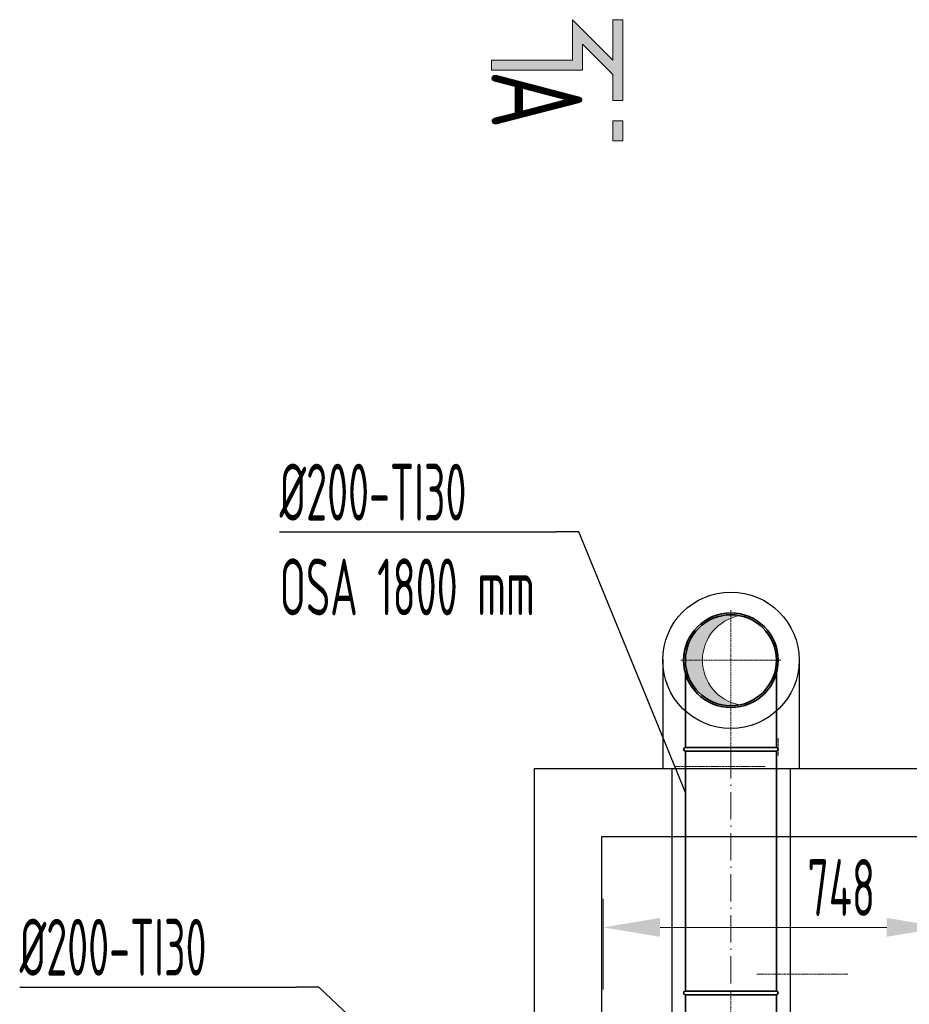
# Model space of a CAD drawing. Header units: millimetres. Extents: x 7400 to 85045, y 24168 to 123018.
# Tile 72 of 79: x 55350 to 57306, y 102268 to 104433. Entities that reach past the tile are written whole.
import ezdxf
from ezdxf.enums import TextEntityAlignment as Align

# ---------------------------------------------------------------- set-up
doc = ezdxf.new("R2010")
doc.units = ezdxf.units.MM
for name, pattern in [('ACAD_ISO02W100', [15, 12, -3]), ('ACAD_ISO10W100', [18, 12, -3, 0, -3]), ('phl_thick', [0])]:
    doc.linetypes.add(name, pattern=pattern)
for name, color, linetype, lineweight in [('UT_KOTY - DIMENZE', 7, 'Continuous', 5), ('VZT_09 ODA (SÁNÍ) - OBRYS', 3, 'Continuous', 35), ('VZT_10 ODA (SÁNÍ) - OSA', 3, 'ACAD_ISO10W100', 5), ('VZT_50 POPIS - OBECNE', 7, 'Continuous', 13), ('VZT_60_KOTY - DIMENZE', 7, 'Continuous', 5)]:
    doc.layers.add(name, color=color, linetype=linetype, lineweight=lineweight)
doc.layers.add('VZT_11 ODA (SÁNÍ) - NETISK', color=8, linetype='ACAD_ISO02W100', lineweight=5, plot=False)
doc.layers.add('VZT_IZOLACE - TEPELNÁ', color=6, linetype='IZOLACE TEPELNA')
doc.styles.add('EVORA_125', font='isocp.shx', dxfattribs={"width": 0.6, "height": 125})
doc.styles.add('ISOCP 2.5', font='isocp.shx', dxfattribs={"width": 0.6, "height": 2.5})
doc.styles.get("Standard").update_dxf_attribs({"font": 'arial.ttf'})
doc.linetypes.add('IZOLACE TEPELNA', pattern='A,12.7,-1.5,["T",Standard,S=2.54,R=0,X=0,Y=-1.27],-3', length=17.2)

msp = doc.modelspace()

# ---------------------------------------------------------------- hatches: boundary and pattern name
at = {"layer": 'VZT_09 ODA (SÁNÍ) - OBRYS', "lineweight": 5}
h = msp.add_hatch(color=256, dxfattribs=at)
h.dxf.hatch_style = 1
h.paths.add_polyline_path([(56814, 103024.8, -0.470601), (56932.8, 103123, 0.82717), (56932.8, 102926.5, -0.470601)])
at = {"layer": 'VZT_50 POPIS - OBECNE'}
h = msp.add_hatch(color=256, dxfattribs=at)
h.dxf.hatch_style = 1
h.paths.add_polyline_path([(56387.7, 104322.2), (56387.7, 104344.4), (56565.5, 104344.4), (56565.5, 104433.3), (56654.4, 104344.4), (56654.4, 104433.3), (56676.6, 104433.3), (56676.6, 104255.5), (56654.4, 104255.5), (56654.4, 104313), (56587.7, 104379.7), (56587.7, 104322.2)])
h.paths.add_polyline_path([(56654.4, 104166.6), (56654.4, 104211.1), (56676.6, 104211.1), (56676.6, 104166.6)])

# ---------------------------------------------------------------- linework, layer by layer
for p, q in [((56482.5, 102025.8), (56482.5, 102787.1)), ((56482.5, 102787.1), (58919.3, 102787.1)), ((56630.3, 102025.8), (56630.3, 102637.1)), ((56630.3, 102637.1), (58769.3, 102637.1))]:
    msp.add_line(p, q)
at = {"layer": 'UT_KOTY - DIMENZE'}
for p, q in [((56633.2, 102300.7), (56633.2, 102499.9)), ((56758.2, 102437.4), (57256.5, 102437.4))]:
    msp.add_line(p, q, dxfattribs=at)
for points in [[(56758.2, 102458.3), (56758.2, 102416.6), (56633.2, 102437.4)], [(57256.5, 102458.3), (57256.5, 102416.6), (57381.5, 102437.4)]]:
    msp.add_solid(points, dxfattribs=at)
at = {"layer": 'VZT_09 ODA (SÁNÍ) - OBRYS'}
for p, q in [((56814, 102832.8), (56814, 102996.2)), ((57014, 102996.2), (57014, 102832.8)), ((56814, 102832.8), (56814, 102832.8)), ((57014, 102824.8), (56814, 102824.8)), ((57014, 102832.8), (57014, 102832.8)), ((56814, 102297.2), (57014, 102297.2)), ((56814, 102289.2), (57014, 102289.2)), ((56814, 102097.4), (56814, 102289.2)), ((57014, 102289.2), (57014, 102097.4))]:
    msp.add_line(p, q, dxfattribs=at)
for points in [[(56814, 102297.2), (56814, 102824.8)], [(57014, 102297.2), (57014, 102824.8)]]:
    msp.add_lwpolyline(points, dxfattribs=at)
for radius in [104, 100]:
    msp.add_circle((56914, 103024.8), radius, dxfattribs=at)
at = {"layer": 'VZT_09 ODA (SÁNÍ) - OBRYS', "lineweight": 5}
msp.add_arc((56951.5, 103024.8), 100, 100.8069, 259.1931, dxfattribs=at)
at = {"layer": 'VZT_09 ODA (SÁNÍ) - OBRYS'}
for centre, start, end in [((56814, 102828.8), 90, 270), ((57014, 102828.8), 270, 90), ((56814, 102293.2), 90, 270), ((57014, 102293.2), 270, 90)]:
    msp.add_arc(centre, 4, start, end, dxfattribs=at)
msp.add_open_spline([(57014, 102832.8), (57014, 102832.8), (57011.6, 102832.8), (57002.2, 102832.8), (56995.1, 102832.8), (56977, 102832.8), (56966.2, 102832.8), (56942.4, 102832.8), (56929.5, 102832.8), (56903.5, 102832.8), (56890.6, 102832.8), (56866.3, 102832.8), (56855.2, 102832.8), (56836.2, 102832.8), (56828.5, 102832.8), (56817.7, 102832.8), (56814.6, 102832.8), (56814, 102832.8), (56814, 102832.8), (56814, 102832.8)], degree=3, knots=[157.533456, 157.533456, 157.533456, 157.533456, 195.393508, 195.393508, 234.551342, 234.551342, 273.721472, 273.721472, 312.806301, 312.806301, 351.735982, 351.735982, 390.710875, 390.710875, 429.832624, 429.832624, 468.991563, 468.991563, 473.053633, 473.053633, 473.053633, 473.053633], dxfattribs=at)
at = {"layer": 'VZT_10 ODA (SÁNÍ) - OSA', "ltscale": 0.3}
for p, q in [((56914, 103134.8), (56914, 103024.8)), ((56804, 103024.8), (56914, 103024.8)), ((57024, 103024.8), (56914, 103024.8)), ((56914, 102824.8), (56914, 103024.8)), ((56914, 102297.2), (56914, 102097.2))]:
    msp.add_line(p, q, dxfattribs=at)
at = {"layer": 'VZT_10 ODA (SÁNÍ) - OSA', "ltscale": 5}
msp.add_lwpolyline([(56914, 102824.8), (56914, 102297.2)], dxfattribs=at)
at = {"layer": 'VZT_11 ODA (SÁNÍ) - NETISK', "ltscale": 0.4}
for p, q in [((57018, 102853.3), (57018, 102815.3)), ((56814, 102824.8), (56814, 102786.8)), ((56989.4, 102791.3), (56789.4, 102791.3)), ((56814, 102297.2), (56814, 102335.2)), ((56971, 102334.5), (57171, 102334.5)), ((57014, 102297.2), (57014, 102335.2))]:
    msp.add_line(p, q, dxfattribs=at)
at = {"layer": 'VZT_50 POPIS - OBECNE'}
for points in [[(56654.4, 104344.4), (56565.5, 104433.3), (56565.5, 104344.4), (56387.7, 104344.4)], [(56387.7, 104344.4), (56387.7, 104322.2), (56587.7, 104322.2), (56587.7, 104379.7), (56654.4, 104313), (56654.4, 104255.5), (56676.6, 104255.5), (56676.6, 104433.3), (56654.4, 104433.3)], [(56654.4, 104433.3), (56654.4, 104344.4)], [(56654.4, 104211.1), (56654.4, 104166.6), (56676.6, 104166.6), (56676.6, 104211.1), (56654.4, 104211.1)]]:
    msp.add_lwpolyline(points, dxfattribs=at)
at = {"layer": 'VZT_60_KOTY - DIMENZE', "linetype": 'ByBlock', "lineweight": -2}
for p, q in [((56579.5, 103306.9), (56529.5, 103306.9)), ((56008.1, 102306.2), (55958.1, 102306.2))]:
    msp.add_line(p, q, dxfattribs=at)
for points in [[(55921.8, 103306.9), (56529.5, 103306.9)], [(56814, 102733.8), (56579.5, 103306.9)], [(55350.4, 102306.2), (55958.1, 102306.2)], [(56332.6, 101999), (56008.1, 102306.2)]]:
    msp.add_lwpolyline(points, dxfattribs=at)
at = {"layer": 'VZT_IZOLACE - TEPELNÁ', "ltscale": 0.5}
for p, q in [((56764, 103027), (56764, 102787.1)), ((57063.9, 103031.4), (57063.9, 102787.1)), ((56784, 102787.1), (56784, 102096.9)), ((57044, 102787.1), (57044, 102096.9))]:
    msp.add_line(p, q, dxfattribs=at)
msp.add_circle((56914, 103024.8), 150, dxfattribs=at)

# ---------------------------------------------------------------- texts
at = {"layer": 'UT_KOTY - DIMENZE', "insert": (57156.6, 102524.9), "char_height": 125, "attachment_point": 5, "style": 'ISOCP 2.5'}
msp.add_mtext('748', dxfattribs=at)
at = {"layer": 'VZT_50 POPIS - OBECNE', "style": 'EVORA_125', "width": 0.8}
msp.add_attdef('A', text='A', height=200, rotation=270, dxfattribs=at).set_placement((56327.7, 104322.2), align=Align.BOTTOM_LEFT)
at = {"layer": 'VZT_60_KOTY - DIMENZE', "linetype": 'phl_thick', "char_height": 125, "attachment_point": 1, "style": 'EVORA_125'}
for s, insert in [('%%C200-TI30\\POSA 1800\\~mm', (55921.8, 103456.9)), ('%%C200-TI30\\POSA 2100\\~mm', (55350.4, 102456.2))]:
    msp.add_mtext(s, dxfattribs=dict(at, insert=insert))

doc.saveas('drawing.dxf')
